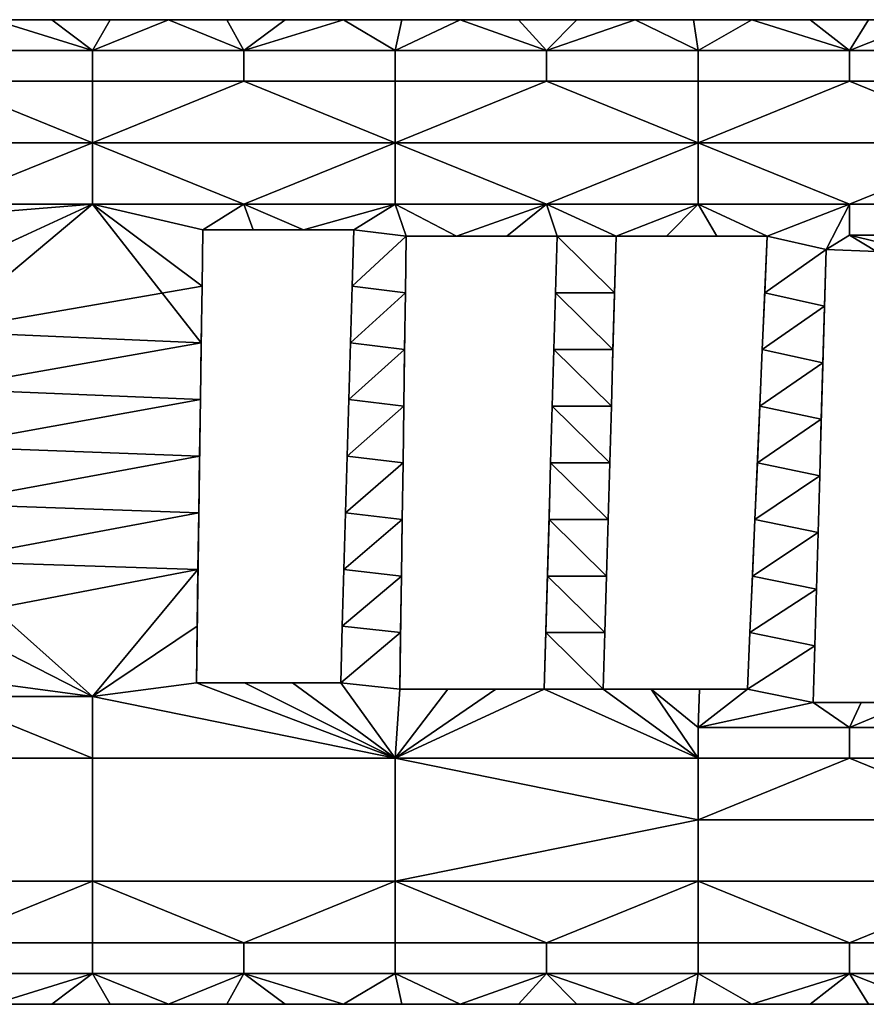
# Model space of a CAD drawing. Extents: x 0 to 1200, y 0 to 150.
# Tile 7 of 10: x 635 to 764, y 0 to 150. Entities that reach past the tile are written whole.
import ezdxf

# ---------------------------------------------------------------- set-up
doc = ezdxf.new("R2010")
doc.units = 0
doc.header["$MEASUREMENT"] = 0
doc.layers.add('DEFAULT', color=7, linetype='Continuous')

msp = doc.modelspace()

# ---------------------------------------------------------------- linework, layer by layer
at = {"color": 7}
for p, q in [((0, 150), (1200, 150)), ((663, 118), (662, 49)), ((686, 118), (663, 118)), ((684, 49), (686, 118)), ((694, 117), (693, 48)), ((717, 117), (694, 117)), ((715, 48), (717, 117)), ((726, 117), (724, 48)), ((749, 117), (726, 117)), ((746, 48), (749, 117)), ((758, 115), (756, 46)), ((781, 114), (758, 115)), ((662, 49), (684, 49)), ((693, 48), (715, 48)), ((724, 48), (746, 48)), ((756, 46), (778, 46)), ((0, 0), (1200, 0))]:
    msp.add_line(p, q, dxfattribs=at)

# ---------------------------------------------------------------- meshes
at = {"layer": 'DEFAULT', "color": 7}
mesh = msp.add_polyface(dxfattribs=at)
corners = [(646.15, 131.25), (623.08, 121.88), (600, 131.25), (646.15, 145.31), (646.15, 140.62), (623.08, 140.62), (623.08, 145.31), (692.31, 131.25), (669.23, 121.88), (669.23, 145.31), (669.23, 140.62), (684.44, 150), (675.56, 150), (666.67, 150), (657.78, 150), (648.89, 150), (640, 150), (631.11, 150), (622.22, 150), (622.22, 150), (631.11, 150, 1.98), (631.11, 150), (640, 150, 1.98), (640, 150), (648.89, 150, 1.98), (648.89, 150), (657.78, 150, 1.98), (657.78, 150), (666.67, 150, 1.98), (666.67, 150), (675.56, 150, 1.98), (675.56, 150), (684.44, 150, 1.98), (622.22, 150, 1.98), (646.15, 131.25, 1.98), (600, 131.25, 1.98), (623.08, 121.88, 1.98), (646.15, 145.31, 1.98), (623.08, 145.31, 1.98), (623.08, 140.62, 1.98), (646.15, 140.62, 1.98), (692.31, 131.25, 1.98), (669.23, 121.88, 1.98), (669.23, 145.31, 1.98), (669.23, 140.62, 1.98), (684.44, 150, 1.98), (675.56, 150, 1.98), (666.67, 150, 1.98), (657.78, 150, 1.98), (648.89, 150, 1.98), (640, 150, 1.98), (631.11, 150, 1.98), (622.22, 150, 1.98)]
mesh.append_faces([[corners[k] for k in face] for face in [(0, 1, 2), (3, 4, 5, 6), (0, 5, 4), (2, 5, 0), (7, 8, 0), (9, 10, 4, 3), (10, 0, 4), (0, 10, 7), (11, 9, 12), (12, 9, 13), (13, 9, 14), (14, 3, 15), (15, 3, 16), (16, 3, 17), (17, 6, 18), (6, 17, 3), (3, 14, 9), (19, 20, 21), (21, 22, 23), (23, 24, 25), (25, 26, 27), (27, 28, 29), (29, 30, 31), (32, 31, 30), (30, 29, 28), (28, 27, 26), (26, 25, 24), (24, 23, 22), (22, 21, 20), (20, 19, 33), (34, 35, 36), (37, 38, 39, 40), (34, 40, 39), (35, 34, 39), (41, 34, 42), (43, 37, 40, 44), (44, 40, 34), (34, 41, 44), (45, 46, 43), (46, 47, 43), (47, 48, 43), (48, 49, 37), (49, 50, 37), (50, 51, 37), (51, 52, 38), (38, 37, 51), (37, 43, 48)]], dxfattribs={"color": 7})
mesh = msp.add_polyface(dxfattribs=at)
corners = [(692.31, 131.25), (715.38, 121.88), (692.31, 121.88), (738.46, 131.25), (669.23, 121.88), (715.38, 145.31), (715.38, 140.62), (692.31, 140.62), (692.31, 145.31), (669.23, 140.62), (669.23, 145.31), (720, 150), (711.11, 150), (702.22, 150), (693.33, 150), (684.44, 150), (678.33, 118), (686, 118), (701.67, 117), (694, 117), (675.56, 150), (684.44, 150, 1.98), (684.44, 150), (693.33, 150, 1.98), (693.33, 150), (702.22, 150, 1.98), (702.22, 150), (711.11, 150, 1.98), (711.11, 150), (720, 150, 1.98), (692.31, 131.25, 1.98), (692.31, 121.88, 1.98), (715.38, 121.88, 1.98), (738.46, 131.25, 1.98), (669.23, 121.88, 1.98), (715.38, 145.31, 1.98), (692.31, 145.31, 1.98), (692.31, 140.62, 1.98), (715.38, 140.62, 1.98), (669.23, 145.31, 1.98), (669.23, 140.62, 1.98), (720, 150, 1.98), (711.11, 150, 1.98), (702.22, 150, 1.98), (693.33, 150, 1.98), (684.44, 150, 1.98), (694, 117, 1.98), (701.67, 117, 1.98), (709.33, 117, 1.98), (717, 117, 1.98), (678.33, 118, 1.98), (686, 118, 1.98)]
mesh.append_faces([[corners[k] for k in face] for face in [(0, 1, 2), (3, 1, 0), (4, 0, 2), (5, 6, 7, 8), (8, 7, 9, 10), (0, 9, 7), (6, 0, 7), (0, 6, 3), (11, 5, 12), (12, 5, 13), (13, 8, 14), (14, 8, 15), (16, 2, 17), (1, 18, 2), (2, 16, 4), (8, 13, 5), (10, 15, 8), (19, 17, 2), (20, 21, 22), (22, 23, 24), (24, 25, 26), (26, 27, 28), (29, 28, 27), (27, 26, 25), (25, 24, 23), (23, 22, 21), (30, 31, 32), (33, 30, 32), (34, 31, 30), (35, 36, 37, 38), (36, 39, 40, 37), (30, 37, 40), (38, 37, 30), (30, 33, 38), (41, 42, 35), (42, 43, 35), (43, 44, 36), (44, 45, 36), (46, 47, 31), (47, 48, 32), (48, 49, 32), (50, 51, 31), (32, 31, 47), (31, 34, 50), (36, 35, 43), (39, 36, 45), (46, 31, 51)]], dxfattribs={"color": 7})
mesh = msp.add_polyface(dxfattribs=at)
corners = [(715.38, 121.88), (738.46, 131.25), (738.46, 121.88), (738.46, 145.31), (738.46, 140.62), (715.38, 140.62), (715.38, 145.31), (761.54, 121.88), (761.54, 145.31), (761.54, 140.62), (746.67, 150), (737.78, 150), (728.89, 150), (720, 150), (726, 117), (733.67, 117), (741.33, 117), (749, 117), (717, 117), (711.11, 150), (720, 150, 1.98), (720, 150), (728.89, 150, 1.98), (728.89, 150), (737.78, 150, 1.98), (737.78, 150), (746.67, 150, 1.98), (746.67, 150), (755.56, 150, 1.98), (741.33, 117), (741.33, 117, 1.98), (733.67, 117), (733.67, 117, 1.98), (726, 117), (726, 117, 1.98), (749, 117), (749, 117, 1.98), (715.38, 121.88, 1.98), (738.46, 121.88, 1.98), (738.46, 131.25, 1.98), (738.46, 145.31, 1.98), (715.38, 145.31, 1.98), (715.38, 140.62, 1.98), (738.46, 140.62, 1.98), (761.54, 121.88, 1.98), (761.54, 145.31, 1.98), (761.54, 140.62, 1.98), (746.67, 150, 1.98), (737.78, 150, 1.98), (728.89, 150, 1.98), (720, 150, 1.98), (726, 117, 1.98), (733.67, 117, 1.98), (741.33, 117, 1.98), (749, 117, 1.98), (717, 117, 1.98)]
mesh.append_faces([[corners[k] for k in face] for face in [(0, 1, 2), (3, 4, 5, 6), (1, 5, 4), (1, 7, 2), (8, 9, 4, 3), (9, 1, 4), (10, 3, 11), (11, 3, 12), (12, 6, 13), (14, 2, 15), (15, 2, 16), (16, 2, 17), (2, 14, 0), (6, 12, 3), (7, 17, 2), (3, 10, 8), (18, 0, 14), (19, 20, 21), (21, 22, 23), (23, 24, 25), (25, 26, 27), (28, 27, 26), (26, 25, 24), (24, 23, 22), (22, 21, 20), (29, 30, 31), (31, 32, 33), (33, 32, 34), (32, 31, 30), (30, 35, 36), (37, 38, 39), (40, 41, 42, 43), (39, 43, 42), (39, 38, 44), (45, 40, 43, 46), (46, 43, 39), (47, 48, 40), (48, 49, 40), (49, 50, 41), (51, 52, 38), (52, 53, 38), (53, 54, 38), (38, 37, 51), (41, 40, 49), (44, 38, 54), (40, 45, 47), (55, 51, 37)]], dxfattribs={"color": 7})
mesh = msp.add_polyface(dxfattribs=at)
corners = [(761.54, 121.88), (784.62, 131.25), (784.62, 121.88), (738.46, 131.25), (784.62, 117.19), (761.54, 117.19), (784.62, 145.31), (784.62, 140.62), (761.54, 140.62), (761.54, 145.31), (782.22, 150), (773.33, 150), (764.44, 150), (755.56, 150), (746.67, 150), (758, 115), (765.67, 114.67), (773.33, 114.33), (781, 114), (749, 117), (746.67, 150), (755.56, 150, 1.98), (755.56, 150), (764.44, 150, 1.98), (764.44, 150), (773.33, 150, 1.98), (773.33, 150), (782.22, 150, 1.98), (782.22, 150), (781, 114), (781, 114, 1.98), (773.33, 114.33), (773.33, 114.33, 1.98), (765.67, 114.67), (765.67, 114.67, 1.98), (758, 115), (758, 115, 1.98), (761.54, 121.88, 1.98), (784.62, 121.88, 1.98), (784.62, 131.25, 1.98), (738.46, 131.25, 1.98), (761.54, 117.19, 1.98), (784.62, 117.19, 1.98), (784.62, 145.31, 1.98), (761.54, 145.31, 1.98), (761.54, 140.62, 1.98), (784.62, 140.62, 1.98), (773.33, 150, 1.98), (764.44, 150, 1.98), (755.56, 150, 1.98), (746.67, 150, 1.98), (758, 115, 1.98), (765.67, 114.67, 1.98), (773.33, 114.33, 1.98), (781, 114, 1.98), (749, 117, 1.98)]
mesh.append_faces([[corners[k] for k in face] for face in [(0, 1, 2), (1, 0, 3), (2, 4, 5, 0), (6, 7, 8, 9), (1, 8, 7), (3, 8, 1), (10, 6, 11), (11, 9, 12), (12, 9, 13), (13, 9, 14), (15, 5, 16), (16, 5, 17), (17, 4, 18), (5, 15, 0), (4, 17, 5), (9, 11, 6), (19, 0, 15), (20, 21, 22), (22, 23, 24), (24, 25, 26), (26, 27, 28), (27, 26, 25), (25, 24, 23), (23, 22, 21), (29, 30, 31), (31, 32, 33), (33, 34, 35), (35, 34, 36), (34, 33, 32), (32, 31, 30), (37, 38, 39), (39, 40, 37), (38, 37, 41, 42), (43, 44, 45, 46), (39, 46, 45), (40, 39, 45), (47, 48, 44), (48, 49, 44), (49, 50, 44), (51, 52, 41), (52, 53, 41), (53, 54, 42), (41, 37, 51), (42, 41, 53), (44, 43, 47), (55, 51, 37)]], dxfattribs={"color": 7})
mesh = msp.add_polyface(dxfattribs=at)
corners = [(623.08, 121.88), (646.15, 131.25), (646.15, 121.88), (669.23, 121.88), (663, 118), (670.67, 118), (678.33, 118), (662.5, 83.5), (623, 85), (662.62, 92.12), (623, 93.75), (662.75, 100.75), (662.88, 109.38), (623, 120), (623, 111.25), (623, 102.5), (623, 111.25), (623, 120, 1.98), (623, 120), (623, 111.25, 1.98), (623, 102.5), (623, 102.5, 1.98), (623, 93.75), (623, 93.75, 1.98), (623, 85), (623, 85, 1.98), (663, 118), (663, 118, 1.98), (662.88, 109.38), (662.88, 109.38, 1.98), (662.75, 100.75), (662.75, 100.75, 1.98), (662.62, 92.12), (662.5, 83.5, 1.98), (662.5, 83.5), (662.62, 92.12, 1.98), (678.33, 118), (678.33, 118, 1.98), (670.67, 118), (670.67, 118, 1.98), (663, 118), (663, 118, 1.98), (623.08, 121.88, 1.98), (646.15, 121.88, 1.98), (646.15, 131.25, 1.98), (669.23, 121.88, 1.98), (623, 120, 1.98), (623, 111.25, 1.98), (623, 102.5, 1.98), (623, 93.75, 1.98), (662.75, 100.75, 1.98), (623, 85, 1.98), (662.62, 92.12, 1.98), (662.5, 83.5, 1.98), (662.88, 109.38, 1.98), (663, 118, 1.98), (670.67, 118, 1.98), (678.33, 118, 1.98)]
mesh.append_faces([[corners[k] for k in face] for face in [(0, 1, 2), (1, 3, 2), (4, 3, 5), (5, 3, 6), (7, 8, 9), (9, 10, 11), (11, 2, 12), (12, 2, 4), (13, 2, 14), (14, 2, 15), (15, 11, 10), (10, 9, 8), (2, 13, 0), (3, 4, 2), (11, 15, 2), (16, 17, 18), (17, 16, 19), (19, 20, 21), (21, 22, 23), (23, 24, 25), (26, 27, 28), (28, 29, 30), (30, 31, 32), (32, 33, 34), (33, 32, 35), (35, 32, 31), (31, 30, 29), (29, 28, 27), (36, 37, 38), (38, 39, 40), (40, 39, 41), (39, 38, 37), (42, 43, 44), (44, 43, 45), (46, 47, 43), (47, 48, 43), (48, 49, 50), (49, 51, 52), (53, 52, 51), (52, 50, 49), (50, 54, 48), (54, 55, 43), (55, 56, 45), (56, 57, 45), (43, 42, 46), (45, 43, 55), (43, 48, 54)]], dxfattribs={"color": 7})
mesh = msp.add_polyface(dxfattribs=at)
corners = [(694, 117), (692.31, 121.88), (701.67, 117), (715.38, 121.88), (709.33, 117), (717, 117), (693.5, 82.5), (685, 83.5), (693.62, 91.12), (685.25, 92.12), (693.75, 99.75), (685.5, 100.75), (693.88, 108.38), (685.75, 109.38), (686, 118), (694, 117), (693.88, 108.38, 1.98), (693.88, 108.38), (693.75, 99.75, 1.98), (693.75, 99.75), (693.62, 91.12, 1.98), (693.62, 91.12), (693.5, 82.5, 1.98), (693.5, 82.5), (694, 117, 1.98), (717, 117), (717, 117, 1.98), (709.33, 117), (709.33, 117, 1.98), (701.67, 117), (701.67, 117, 1.98), (694, 117), (694, 117, 1.98), (716, 82.5), (716, 82.5, 1.98), (716.25, 91.12), (716.25, 91.12, 1.98), (686, 118), (678.33, 118, 1.98), (678.33, 118), (686, 118, 1.98), (685, 83.5), (685, 83.5, 1.98), (685.25, 92.12), (685.25, 92.12, 1.98), (685.5, 100.75), (685.75, 109.38, 1.98), (685.75, 109.38), (686, 118, 1.98), (686, 118), (685.5, 100.75, 1.98), (684.75, 74.88, 1.98), (693.5, 82.5, 1.98), (693.62, 91.12, 1.98), (685, 83.5, 1.98), (693.75, 99.75, 1.98), (685.25, 92.12, 1.98), (693.88, 108.38, 1.98), (685.5, 100.75, 1.98), (694, 117, 1.98), (685.75, 109.38, 1.98), (686, 118, 1.98)]
mesh.append_faces([[corners[k] for k in face] for face in [(0, 1, 2), (2, 3, 4), (4, 3, 5), (6, 7, 8), (8, 9, 10), (10, 11, 12), (12, 13, 0), (14, 0, 13), (13, 12, 11), (11, 10, 9), (9, 8, 7), (15, 16, 17), (17, 18, 19), (19, 20, 21), (21, 22, 23), (22, 21, 20), (20, 19, 18), (18, 17, 16), (16, 15, 24), (25, 26, 27), (27, 28, 29), (29, 30, 31), (31, 30, 32), (30, 29, 28), (28, 27, 26), (33, 34, 35), (36, 35, 34), (37, 38, 39), (38, 37, 40), (41, 42, 43), (43, 44, 45), (45, 46, 47), (47, 48, 49), (48, 47, 46), (46, 45, 50), (50, 45, 44), (44, 43, 42), (42, 41, 51), (52, 53, 54), (53, 55, 56), (55, 57, 58), (57, 59, 60), (61, 60, 59), (60, 58, 57), (58, 56, 55), (56, 54, 53)]], dxfattribs={"color": 7})
mesh = msp.add_polyface(dxfattribs=at)
corners = [(749, 117), (758, 115), (748.62, 108.38), (757.75, 106.38), (748.25, 99.75), (757.5, 97.75), (747.88, 91.12), (757.25, 89.12), (747.5, 82.5), (725, 82.5), (716.25, 91.12), (725.25, 91.12), (716.5, 99.75), (725.5, 99.75), (716.75, 108.38), (725.75, 108.38), (717, 117), (726, 117), (716, 82.5), (726, 117), (725.75, 108.38, 1.98), (725.75, 108.38), (725.5, 99.75, 1.98), (725.5, 99.75), (725.25, 91.12, 1.98), (725.25, 91.12), (725, 82.5, 1.98), (725, 82.5), (726, 117, 1.98), (749, 117), (741.33, 117, 1.98), (741.33, 117), (747.5, 82.5), (747.88, 91.12, 1.98), (747.88, 91.12), (748.25, 99.75), (748.25, 99.75, 1.98), (748.62, 108.38), (748.62, 108.38, 1.98), (749, 117), (749, 117, 1.98), (747.5, 82.5, 1.98), (716.25, 91.12), (716.25, 91.12, 1.98), (716.5, 99.75), (716.75, 108.38, 1.98), (716.75, 108.38), (717, 117, 1.98), (717, 117), (716.5, 99.75, 1.98), (725, 82.5, 1.98), (725.25, 91.12, 1.98), (716.25, 91.12, 1.98), (725.5, 99.75, 1.98), (716.5, 99.75, 1.98), (725.75, 108.38, 1.98), (716.75, 108.38, 1.98), (726, 117, 1.98), (717, 117, 1.98), (749, 117, 1.98), (748.62, 108.38, 1.98), (758, 115, 1.98), (748.25, 99.75, 1.98), (757.75, 106.38, 1.98), (747.88, 91.12, 1.98), (757.5, 97.75, 1.98), (747.5, 82.5, 1.98), (757.25, 89.12, 1.98), (716, 82.5, 1.98)]
mesh.append_faces([[corners[k] for k in face] for face in [(0, 1, 2), (2, 3, 4), (4, 5, 6), (6, 7, 8), (9, 10, 11), (11, 12, 13), (13, 14, 15), (15, 16, 17), (16, 15, 14), (14, 13, 12), (12, 11, 10), (10, 9, 18), (19, 20, 21), (21, 22, 23), (23, 24, 25), (25, 26, 27), (26, 25, 24), (24, 23, 22), (22, 21, 20), (20, 19, 28), (29, 30, 31), (32, 33, 34), (34, 33, 35), (35, 36, 37), (37, 38, 39), (39, 38, 40), (38, 37, 36), (36, 35, 33), (33, 32, 41), (42, 43, 44), (44, 45, 46), (46, 47, 48), (47, 46, 45), (45, 44, 49), (49, 44, 43), (50, 51, 52), (51, 53, 54), (53, 55, 56), (55, 57, 58), (59, 60, 61), (60, 62, 63), (62, 64, 65), (64, 66, 67), (58, 56, 55), (56, 54, 53), (54, 52, 51), (52, 68, 50)]], dxfattribs={"color": 7})
mesh = msp.add_polyface(dxfattribs=at)
corners = [(788.5, 79.5), (779.5, 80), (788.88, 88.12), (780.25, 97), (789.25, 96.75), (781, 114), (789.62, 105.38), (780.62, 105.5), (779.88, 88.5), (779.12, 71.5), (756.75, 71.88), (747.12, 73.88), (757, 80.5), (747.5, 82.5), (757.25, 89.12), (747.88, 91.12), (757.5, 97.75), (748.25, 99.75), (757.75, 106.38), (748.62, 108.38), (758, 115), (784.62, 117.19), (758, 115), (757.75, 106.38, 1.98), (757.75, 106.38), (757.5, 97.75, 1.98), (757.5, 97.75), (757.25, 89.12, 1.98), (757.25, 89.12), (757, 80.5, 1.98), (757, 80.5), (756.75, 71.88, 1.98), (756.75, 71.88), (758, 115, 1.98), (779.12, 71.5), (779.5, 80, 1.98), (779.5, 80), (779.88, 88.5, 1.98), (779.88, 88.5), (780.25, 97, 1.98), (780.25, 97), (780.62, 105.5), (780.62, 105.5, 1.98), (781, 114), (781, 114, 1.98), (779.12, 71.5, 1.98), (788.5, 79.5, 1.98), (788.88, 88.12, 1.98), (779.5, 80, 1.98), (789.25, 96.75, 1.98), (780.25, 97, 1.98), (756.75, 71.88, 1.98), (757, 80.5, 1.98), (747.12, 73.88, 1.98), (757.25, 89.12, 1.98), (747.5, 82.5, 1.98), (757.5, 97.75, 1.98), (747.88, 91.12, 1.98), (757.75, 106.38, 1.98), (748.25, 99.75, 1.98), (758, 115, 1.98), (748.62, 108.38, 1.98), (781, 114, 1.98), (780.62, 105.5, 1.98), (789.62, 105.38, 1.98), (779.88, 88.5, 1.98), (779.12, 71.5, 1.98), (784.62, 117.19, 1.98)]
mesh.append_faces([[corners[k] for k in face] for face in [(0, 1, 2), (2, 3, 4), (5, 6, 7), (7, 4, 3), (3, 2, 8), (8, 2, 1), (1, 0, 9), (10, 11, 12), (12, 13, 14), (14, 15, 16), (16, 17, 18), (18, 19, 20), (6, 5, 21), (22, 23, 24), (24, 25, 26), (26, 27, 28), (28, 29, 30), (30, 31, 32), (31, 30, 29), (29, 28, 27), (27, 26, 25), (25, 24, 23), (23, 22, 33), (34, 35, 36), (36, 37, 38), (38, 39, 40), (40, 39, 41), (41, 42, 43), (43, 42, 44), (42, 41, 39), (39, 38, 37), (37, 36, 35), (35, 34, 45), (46, 47, 48), (47, 49, 50), (51, 52, 53), (52, 54, 55), (54, 56, 57), (56, 58, 59), (58, 60, 61), (62, 63, 64), (63, 50, 49), (50, 65, 47), (65, 48, 47), (48, 66, 46), (64, 67, 62)]], dxfattribs={"color": 7})
mesh = msp.add_polyface(dxfattribs=at)
corners = [(646.15, 37.5), (623.08, 46.88), (646.15, 46.88), (600, 37.5), (692.31, 37.5), (669.33, 49), (662, 49), (662.12, 57.62), (662.25, 66.25), (623, 67.5), (662.38, 74.88), (623, 76.25), (662.5, 83.5), (623, 85), (623, 58.75), (623, 50), (623, 85, 1.98), (623, 76.25), (623, 76.25, 1.98), (623, 67.5), (623, 67.5, 1.98), (623, 58.75, 1.98), (623, 58.75), (623, 50, 1.98), (662.5, 83.5), (662.38, 74.88, 1.98), (662.38, 74.88), (662.25, 66.25, 1.98), (662.25, 66.25), (662.12, 57.62, 1.98), (662.12, 57.62), (662, 49, 1.98), (662, 49), (662.5, 83.5, 1.98), (662, 49), (662, 49, 1.98), (669.33, 49), (669.33, 49, 1.98), (676.67, 49), (676.67, 49, 1.98), (646.15, 37.5, 1.98), (646.15, 46.88, 1.98), (623.08, 46.88, 1.98), (600, 37.5, 1.98), (692.31, 37.5, 1.98), (646.15, 18.75, 1.98), (692.31, 18.75, 1.98), (623, 85, 1.98), (623, 76.25, 1.98), (662.5, 83.5, 1.98), (623, 67.5, 1.98), (662.38, 74.88, 1.98), (623, 58.75, 1.98), (623, 50, 1.98), (662, 49, 1.98), (662.12, 57.62, 1.98), (662.25, 66.25, 1.98), (669.33, 49, 1.98)]
mesh.append_faces([[corners[k] for k in face] for face in [(0, 1, 2), (3, 1, 0), (2, 4, 0), (5, 4, 6), (6, 2, 7), (7, 2, 8), (8, 9, 10), (10, 11, 12), (13, 12, 11), (11, 10, 9), (9, 8, 14), (14, 2, 15), (1, 15, 2), (2, 6, 4), (2, 14, 8), (16, 17, 18), (18, 19, 20), (20, 19, 21), (21, 22, 23), (24, 25, 26), (26, 27, 28), (28, 29, 30), (30, 31, 32), (31, 30, 29), (29, 28, 27), (27, 26, 25), (25, 24, 33), (34, 35, 36), (36, 37, 38), (39, 38, 37), (37, 36, 35), (40, 41, 42), (43, 40, 42), (44, 40, 45, 46), (41, 40, 44), (47, 48, 49), (48, 50, 51), (50, 52, 41), (52, 53, 41), (54, 55, 41), (55, 56, 41), (56, 51, 50), (51, 49, 48), (57, 54, 44), (42, 41, 53), (41, 44, 54), (50, 41, 56)]], dxfattribs={"color": 7})
mesh = msp.add_polyface(dxfattribs=at)
corners = [(693, 48), (684, 49), (693.12, 56.62), (684.25, 57.62), (693.25, 65.25), (684.5, 66.25), (693.38, 73.88), (684.75, 74.88), (693.5, 82.5), (685, 83.5), (693.5, 82.5), (693.38, 73.88, 1.98), (693.38, 73.88), (693.25, 65.25, 1.98), (693.25, 65.25), (693.12, 56.62, 1.98), (693.12, 56.62), (693, 48, 1.98), (693, 48), (693.5, 82.5, 1.98), (715, 48), (715.25, 56.62, 1.98), (715.25, 56.62), (715.5, 65.25, 1.98), (715.5, 65.25), (715.75, 73.88), (715.75, 73.88, 1.98), (716, 82.5), (715, 48, 1.98), (693, 48), (700.33, 48, 1.98), (700.33, 48), (707.67, 48), (707.67, 48, 1.98), (715, 48), (693, 48, 1.98), (715, 48, 1.98), (684, 49), (684.25, 57.62, 1.98), (684.25, 57.62), (684.5, 66.25, 1.98), (684.5, 66.25), (684.75, 74.88), (684.75, 74.88, 1.98), (685, 83.5), (684, 49, 1.98), (676.67, 49), (684, 49, 1.98), (684, 49), (676.67, 49, 1.98), (693, 48, 1.98), (693.12, 56.62, 1.98), (684, 49, 1.98), (693.25, 65.25, 1.98), (684.25, 57.62, 1.98), (693.38, 73.88, 1.98), (684.5, 66.25, 1.98), (693.5, 82.5, 1.98), (684.75, 74.88, 1.98), (685, 83.5, 1.98)]
mesh.append_faces([[corners[k] for k in face] for face in [(0, 1, 2), (2, 3, 4), (4, 5, 6), (6, 7, 8), (9, 8, 7), (7, 6, 5), (5, 4, 3), (3, 2, 1), (10, 11, 12), (12, 13, 14), (14, 15, 16), (16, 17, 18), (17, 16, 15), (15, 14, 13), (13, 12, 11), (11, 10, 19), (20, 21, 22), (22, 23, 24), (24, 23, 25), (25, 26, 27), (26, 25, 23), (23, 22, 21), (21, 20, 28), (29, 30, 31), (31, 30, 32), (32, 33, 34), (35, 30, 29), (34, 33, 36), (33, 32, 30), (37, 38, 39), (39, 40, 41), (41, 40, 42), (42, 43, 44), (43, 42, 40), (40, 39, 38), (38, 37, 45), (46, 47, 48), (47, 46, 49), (50, 51, 52), (51, 53, 54), (53, 55, 56), (55, 57, 58), (59, 58, 57), (58, 56, 55), (56, 54, 53), (54, 52, 51)]], dxfattribs={"color": 7})
mesh = msp.add_polyface(dxfattribs=at)
corners = [(747.5, 82.5), (757, 80.5), (747.12, 73.88), (756.75, 71.88), (746.75, 65.25), (756.5, 63.25), (746.38, 56.62), (756.25, 54.62), (746, 48), (724, 48), (715.25, 56.62), (724.25, 56.62), (715.5, 65.25), (724.5, 65.25), (715.75, 73.88), (724.75, 73.88), (716, 82.5), (725, 82.5), (715, 48), (725, 82.5), (724.75, 73.88, 1.98), (724.75, 73.88), (724.5, 65.25, 1.98), (724.5, 65.25), (724.25, 56.62, 1.98), (724.25, 56.62), (724, 48, 1.98), (724, 48), (725, 82.5, 1.98), (746, 48), (746, 48, 1.98), (746.38, 56.62), (746.38, 56.62, 1.98), (746.75, 65.25), (746.75, 65.25, 1.98), (747.12, 73.88), (747.12, 73.88, 1.98), (747.5, 82.5), (747.5, 82.5, 1.98), (724, 48), (731.33, 48, 1.98), (731.33, 48), (738.67, 48, 1.98), (738.67, 48), (746, 48, 1.98), (746, 48), (724, 48, 1.98), (716, 82.5, 1.98), (716, 82.5), (715.75, 73.88, 1.98), (724, 48, 1.98), (724.25, 56.62, 1.98), (715.25, 56.62, 1.98), (724.5, 65.25, 1.98), (715.5, 65.25, 1.98), (724.75, 73.88, 1.98), (715.75, 73.88, 1.98), (725, 82.5, 1.98), (716, 82.5, 1.98), (747.5, 82.5, 1.98), (747.12, 73.88, 1.98), (757, 80.5, 1.98), (746.75, 65.25, 1.98), (756.75, 71.88, 1.98), (746.38, 56.62, 1.98), (756.5, 63.25, 1.98), (746, 48, 1.98), (756.25, 54.62, 1.98), (715, 48, 1.98)]
mesh.append_faces([[corners[k] for k in face] for face in [(0, 1, 2), (2, 3, 4), (4, 5, 6), (6, 7, 8), (9, 10, 11), (11, 12, 13), (13, 14, 15), (15, 16, 17), (16, 15, 14), (14, 13, 12), (12, 11, 10), (10, 9, 18), (19, 20, 21), (21, 22, 23), (23, 24, 25), (25, 26, 27), (26, 25, 24), (24, 23, 22), (22, 21, 20), (20, 19, 28), (29, 30, 31), (31, 32, 33), (33, 34, 35), (35, 36, 37), (38, 37, 36), (36, 35, 34), (34, 33, 32), (32, 31, 30), (39, 40, 41), (41, 42, 43), (43, 44, 45), (46, 40, 39), (44, 43, 42), (42, 41, 40), (47, 48, 49), (50, 51, 52), (51, 53, 54), (53, 55, 56), (55, 57, 58), (59, 60, 61), (60, 62, 63), (62, 64, 65), (64, 66, 67), (58, 56, 55), (56, 54, 53), (54, 52, 51), (52, 68, 50)]], dxfattribs={"color": 7})
mesh = msp.add_polyface(dxfattribs=at)
corners = [(787, 45), (784.62, 42.19), (787.38, 53.62), (778.38, 54.5), (787.75, 62.25), (778.75, 63), (788.12, 70.88), (779.12, 71.5), (788.5, 79.5), (778, 46), (770.67, 46), (761.54, 42.19), (763.33, 46), (756, 46), (746, 48), (756.25, 54.62), (746.38, 56.62), (756.5, 63.25), (746.75, 65.25), (756.75, 71.88), (756.75, 71.88), (756.5, 63.25, 1.98), (756.5, 63.25), (756.25, 54.62, 1.98), (756.25, 54.62), (756, 46, 1.98), (756, 46), (756.75, 71.88, 1.98), (778, 46), (778.38, 54.5, 1.98), (778.38, 54.5), (778.75, 63, 1.98), (778.75, 63), (779.12, 71.5, 1.98), (779.12, 71.5), (778, 46, 1.98), (756, 46), (763.33, 46, 1.98), (763.33, 46), (770.67, 46), (770.67, 46, 1.98), (778, 46), (756, 46, 1.98), (778, 46, 1.98), (787, 45, 1.98), (787.38, 53.62, 1.98), (784.62, 42.19, 1.98), (787.75, 62.25, 1.98), (778.38, 54.5, 1.98), (788.12, 70.88, 1.98), (778.75, 63, 1.98), (788.5, 79.5, 1.98), (779.12, 71.5, 1.98), (756, 46, 1.98), (756.25, 54.62, 1.98), (746, 48, 1.98), (756.5, 63.25, 1.98), (746.38, 56.62, 1.98), (756.75, 71.88, 1.98), (746.75, 65.25, 1.98), (778, 46, 1.98), (770.67, 46, 1.98), (763.33, 46, 1.98), (761.54, 42.19, 1.98)]
mesh.append_faces([[corners[k] for k in face] for face in [(0, 1, 2), (2, 3, 4), (4, 5, 6), (6, 7, 8), (9, 1, 10), (10, 11, 12), (12, 11, 13), (7, 6, 5), (5, 4, 3), (3, 2, 9), (13, 14, 15), (15, 16, 17), (17, 18, 19), (1, 9, 2), (20, 21, 22), (22, 23, 24), (24, 25, 26), (25, 24, 23), (23, 22, 21), (21, 20, 27), (28, 29, 30), (30, 31, 32), (32, 33, 34), (33, 32, 31), (31, 30, 29), (29, 28, 35), (36, 37, 38), (38, 37, 39), (39, 40, 41), (42, 37, 36), (41, 40, 43), (40, 39, 37), (44, 45, 46), (45, 47, 48), (47, 49, 50), (49, 51, 52), (53, 54, 55), (54, 56, 57), (56, 58, 59), (52, 50, 49), (50, 48, 47), (48, 60, 45), (60, 61, 46), (61, 62, 63), (62, 53, 63), (46, 45, 60)]], dxfattribs={"color": 7})
mesh = msp.add_polyface(dxfattribs=at)
corners = [(692.31, 18.75), (715.38, 9.38), (692.31, 9.38), (738.46, 18.75), (669.23, 9.38), (692.31, 4.69), (669.23, 4.69), (715.38, 4.69), (692.31, 37.5), (738.46, 28.12), (684.44, 0), (693.33, 0), (702.22, 0), (711.11, 0), (720, 0), (715, 48), (707.67, 48), (700.33, 48), (693, 48), (684, 49), (676.67, 49), (669.33, 49), (738.46, 37.5), (720, 0), (711.11, 0, 1.98), (711.11, 0), (702.22, 0, 1.98), (702.22, 0), (693.33, 0, 1.98), (693.33, 0), (684.44, 0, 1.98), (684.44, 0), (675.56, 0, 1.98), (692.31, 18.75, 1.98), (692.31, 9.38, 1.98), (715.38, 9.38, 1.98), (738.46, 18.75, 1.98), (669.23, 9.38, 1.98), (669.23, 4.69, 1.98), (692.31, 4.69, 1.98), (715.38, 4.69, 1.98), (692.31, 37.5, 1.98), (738.46, 28.12, 1.98), (684.44, 0, 1.98), (693.33, 0, 1.98), (702.22, 0, 1.98), (711.11, 0, 1.98), (720, 0, 1.98), (715, 48, 1.98), (707.67, 48, 1.98), (700.33, 48, 1.98), (693, 48, 1.98), (684, 49, 1.98), (676.67, 49, 1.98), (669.33, 49, 1.98), (738.46, 37.5, 1.98)]
mesh.append_faces([[corners[k] for k in face] for face in [(0, 1, 2), (3, 1, 0), (4, 0, 2), (2, 5, 6, 4), (1, 7, 5, 2), (8, 9, 0), (10, 5, 11), (11, 5, 12), (12, 7, 13), (13, 7, 14), (15, 8, 16), (16, 8, 17), (17, 8, 18), (19, 8, 20), (20, 8, 21), (5, 10, 6), (7, 12, 5), (8, 15, 22), (8, 19, 18), (23, 24, 25), (25, 26, 27), (27, 28, 29), (29, 30, 31), (32, 31, 30), (30, 29, 28), (28, 27, 26), (26, 25, 24), (33, 34, 35), (36, 33, 35), (37, 34, 33), (34, 37, 38, 39), (35, 34, 39, 40), (41, 33, 42), (43, 44, 39), (44, 45, 39), (45, 46, 40), (46, 47, 40), (48, 49, 41), (49, 50, 41), (50, 51, 41), (52, 53, 41), (53, 54, 41), (39, 38, 43), (40, 39, 45), (41, 55, 48), (51, 52, 41)]], dxfattribs={"color": 7})
mesh = msp.add_polyface(dxfattribs=at)
corners = [(715.38, 9.38), (738.46, 18.75), (738.46, 9.38), (738.46, 4.69), (715.38, 4.69), (692.31, 18.75), (738.46, 28.12), (692.31, 37.5), (738.46, 37.5), (761.54, 9.38), (761.54, 4.69), (761.54, 37.5), (761.54, 42.19), (738.46, 42.19), (720, 0), (728.89, 0), (737.78, 0), (746.67, 0), (746, 48), (738.67, 48), (731.33, 48), (724, 48), (756, 46), (715, 48), (755.56, 0), (746.67, 0, 1.98), (746.67, 0), (737.78, 0, 1.98), (737.78, 0), (728.89, 0), (720, 0, 1.98), (720, 0), (711.11, 0, 1.98), (728.89, 0, 1.98), (715.38, 9.38, 1.98), (738.46, 9.38, 1.98), (738.46, 18.75, 1.98), (715.38, 4.69, 1.98), (738.46, 4.69, 1.98), (692.31, 18.75, 1.98), (738.46, 28.12, 1.98), (738.46, 37.5, 1.98), (692.31, 37.5, 1.98), (761.54, 9.38, 1.98), (761.54, 4.69, 1.98), (761.54, 37.5, 1.98), (761.54, 42.19, 1.98), (738.46, 42.19, 1.98), (720, 0, 1.98), (728.89, 0, 1.98), (737.78, 0, 1.98), (746.67, 0, 1.98), (746, 48, 1.98), (738.67, 48, 1.98), (731.33, 48, 1.98), (724, 48, 1.98), (756, 46, 1.98), (715, 48, 1.98)]
mesh.append_faces([[corners[k] for k in face] for face in [(0, 1, 2), (2, 3, 4, 0), (5, 6, 1), (6, 7, 8), (1, 9, 2), (9, 10, 3, 2), (11, 6, 8), (12, 11, 8, 13), (14, 4, 15), (15, 3, 16), (16, 3, 17), (18, 13, 19), (19, 13, 20), (20, 8, 21), (3, 15, 4), (10, 17, 3), (13, 22, 12), (8, 20, 13), (22, 13, 18), (8, 23, 21), (24, 25, 26), (26, 27, 28), (28, 27, 29), (29, 30, 31), (32, 31, 30), (30, 29, 33), (33, 29, 27), (27, 26, 25), (34, 35, 36), (35, 34, 37, 38), (39, 36, 40), (40, 41, 42), (36, 35, 43), (43, 35, 38, 44), (45, 41, 40), (46, 47, 41, 45), (48, 49, 37), (49, 50, 38), (50, 51, 38), (52, 53, 47), (53, 54, 47), (54, 55, 41), (38, 37, 49), (44, 38, 51), (41, 47, 54), (56, 52, 47), (41, 55, 57)]], dxfattribs={"color": 7})
mesh = msp.add_polyface(dxfattribs=at)
corners = [(784.62, 18.75), (807.69, 9.38), (784.62, 9.38), (761.54, 9.38), (738.46, 18.75), (784.62, 4.69), (761.54, 4.69), (807.69, 37.5), (784.62, 28.12), (784.62, 37.5), (761.54, 37.5), (738.46, 28.12), (784.62, 42.19), (761.54, 42.19), (746.67, 0), (755.56, 0), (764.44, 0), (773.33, 0), (782.22, 0), (791.11, 0), (800, 0), (770.67, 46), (794.33, 44.67), (807.69, 42.19), (800, 0), (791.11, 0, 1.98), (791.11, 0), (782.22, 0, 1.98), (782.22, 0), (773.33, 0, 1.98), (773.33, 0), (764.44, 0, 1.98), (764.44, 0), (755.56, 0, 1.98), (755.56, 0), (746.67, 0, 1.98), (784.62, 18.75, 1.98), (784.62, 9.38, 1.98), (807.69, 9.38, 1.98), (761.54, 9.38, 1.98), (738.46, 18.75, 1.98), (761.54, 4.69, 1.98), (784.62, 4.69, 1.98), (807.69, 37.5, 1.98), (784.62, 37.5, 1.98), (784.62, 28.12, 1.98), (761.54, 37.5, 1.98), (738.46, 28.12, 1.98), (784.62, 42.19, 1.98), (761.54, 42.19, 1.98), (746.67, 0, 1.98), (755.56, 0, 1.98), (764.44, 0, 1.98), (773.33, 0, 1.98), (782.22, 0, 1.98), (791.11, 0, 1.98), (800, 0, 1.98), (738.46, 42.19, 1.98), (756, 46, 1.98), (770.67, 46, 1.98)]
mesh.append_faces([[corners[k] for k in face] for face in [(0, 1, 2), (3, 0, 2), (0, 3, 4), (2, 5, 6, 3), (7, 8, 9), (8, 10, 9), (11, 10, 8), (8, 0, 4, 11), (12, 9, 10, 13), (14, 6, 15), (15, 6, 16), (16, 6, 17), (17, 5, 18), (18, 5, 19), (19, 5, 20), (5, 17, 6), (13, 21, 12), (12, 22, 23), (24, 25, 26), (26, 27, 28), (28, 29, 30), (30, 31, 32), (32, 33, 34), (35, 34, 33), (33, 32, 31), (31, 30, 29), (29, 28, 27), (27, 26, 25), (36, 37, 38), (39, 37, 36), (36, 40, 39), (37, 39, 41, 42), (43, 44, 45), (45, 44, 46), (47, 45, 46), (45, 47, 40, 36), (48, 49, 46, 44), (50, 51, 41), (51, 52, 41), (52, 53, 41), (53, 54, 42), (54, 55, 42), (55, 56, 42), (42, 41, 53), (57, 49, 58), (49, 48, 59)]], dxfattribs={"color": 7})
mesh = msp.add_polyface(dxfattribs=at)
corners = [(623.08, 9.38), (646.15, 18.75), (646.15, 9.38), (600, 18.75), (646.15, 4.69), (623.08, 4.69), (600, 37.5), (646.15, 37.5), (669.23, 9.38), (692.31, 18.75), (669.23, 4.69), (692.31, 37.5), (622.22, 0), (631.11, 0), (640, 0), (648.89, 0), (657.78, 0), (666.67, 0), (675.56, 0), (684.44, 0), (684.44, 0), (675.56, 0, 1.98), (675.56, 0), (666.67, 0, 1.98), (666.67, 0), (657.78, 0, 1.98), (657.78, 0), (648.89, 0, 1.98), (648.89, 0), (640, 0, 1.98), (640, 0), (631.11, 0, 1.98), (631.11, 0), (622.22, 0, 1.98), (622.22, 0), (623.08, 9.38, 1.98), (646.15, 9.38, 1.98), (646.15, 18.75, 1.98), (600, 18.75, 1.98), (623.08, 4.69, 1.98), (646.15, 4.69, 1.98), (646.15, 37.5, 1.98), (600, 37.5, 1.98), (669.23, 9.38, 1.98), (692.31, 18.75, 1.98), (669.23, 4.69, 1.98), (622.22, 0, 1.98), (631.11, 0, 1.98), (640, 0, 1.98), (648.89, 0, 1.98), (657.78, 0, 1.98), (666.67, 0, 1.98), (675.56, 0, 1.98), (684.44, 0, 1.98)]
mesh.append_faces([[corners[k] for k in face] for face in [(0, 1, 2), (1, 0, 3), (2, 4, 5, 0), (3, 6, 7, 1), (1, 8, 2), (9, 8, 1), (8, 10, 4, 2), (11, 9, 1, 7), (12, 5, 13), (13, 4, 14), (14, 4, 15), (15, 4, 16), (16, 10, 17), (17, 10, 18), (18, 10, 19), (4, 13, 5), (10, 16, 4), (20, 21, 22), (22, 23, 24), (24, 25, 26), (26, 27, 28), (28, 29, 30), (30, 31, 32), (32, 33, 34), (33, 32, 31), (31, 30, 29), (29, 28, 27), (27, 26, 25), (25, 24, 23), (23, 22, 21), (35, 36, 37), (37, 38, 35), (36, 35, 39, 40), (38, 37, 41, 42), (37, 36, 43), (44, 37, 43), (43, 36, 40, 45), (46, 47, 39), (47, 48, 40), (48, 49, 40), (49, 50, 40), (50, 51, 45), (51, 52, 45), (52, 53, 45), (40, 39, 47), (45, 40, 50)]], dxfattribs={"color": 7})

doc.saveas('drawing.dxf')
